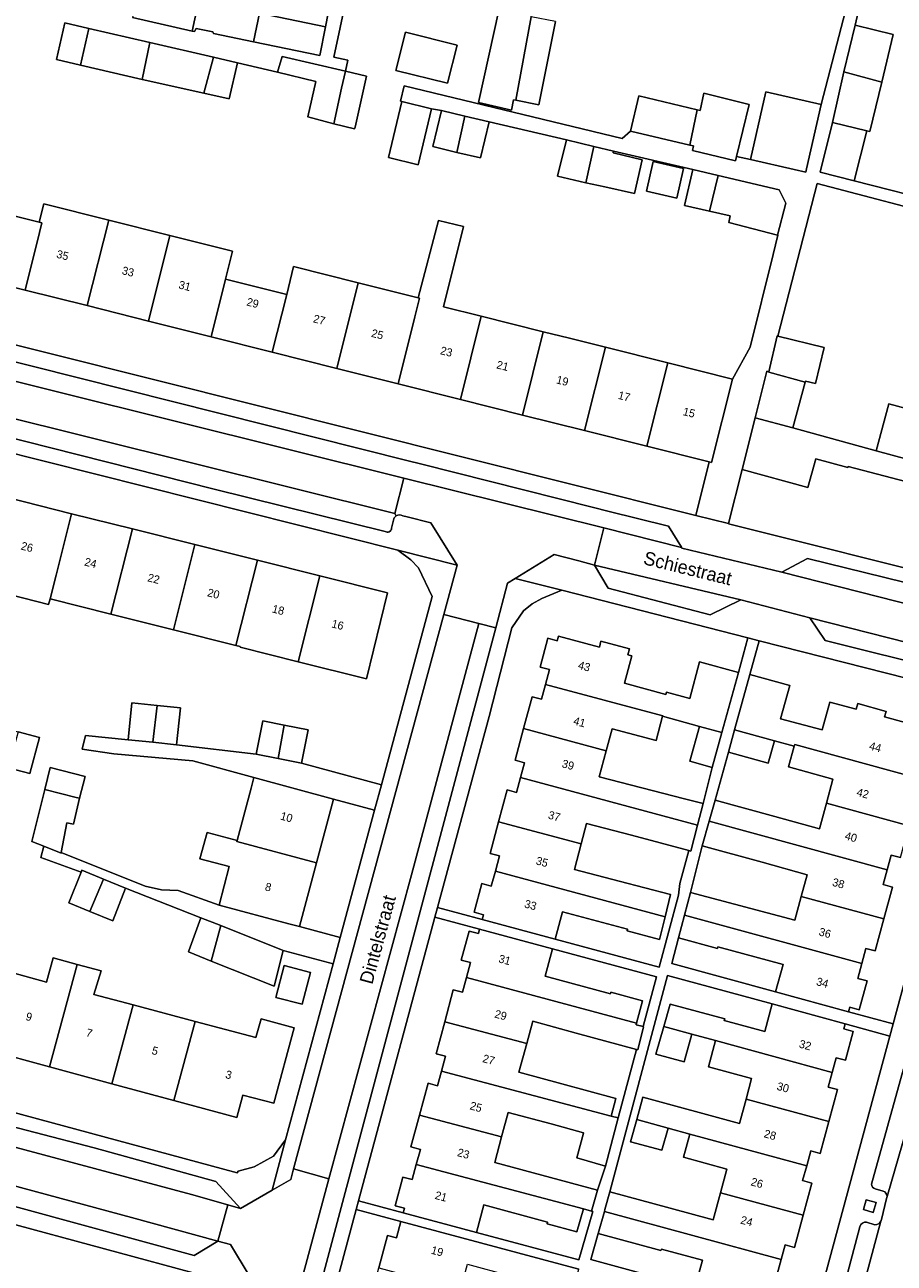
# Model space of a CAD drawing. Header units: metres. Extents: x 151448 to 154749, y 463108 to 465296.
# Tile 214 of 256: x 153318 to 153399, y 463644 to 463759. Entities that reach past the tile are written whole.
import ezdxf
from ezdxf.enums import TextEntityAlignment as Align

# ---------------------------------------------------------------- set-up
doc = ezdxf.new("R2010")
doc.units = ezdxf.units.M
for name, color, linetype, lineweight in [('B-PV-GR-GROENVOORZIENING-GV', 253, 'Continuous', 9), ('B-PV-OG-BEBOUWING-GV', 1, 'Continuous', 9), ('B-PV-OG-BEBOUWING-T18', 2, 'Continuous', 9), ('B-PV-OG-TERREIN_ERF-GV', 253, 'Continuous', 9), ('B-PV-OG-TOPOGRAFIE-T18', 2, 'Continuous', 9), ('B-PV-VH-OPENVERHARDING_BETONSTRAATSTEEN-GV', 253, 'Continuous', 9), ('B-PV-VH-OPENVERHARDING_STRAATBAKSTEEN-GV', 253, 'Continuous', 9), ('B-PV-VH-OPENVERHARDING_TEGEL-GV', 253, 'Continuous', 9)]:
    doc.layers.add(name, color=color, linetype=linetype, lineweight=lineweight)
doc.styles.add('Drong', font='txt', dxfattribs={"height": 1.8})

msp = doc.modelspace()

# ---------------------------------------------------------------- linework, layer by layer
at = {"layer": 'B-PV-GR-GROENVOORZIENING-GV', "flags": 128}
msp.add_lwpolyline([(153396.944, 463648.55), (153397.205, 463649.475), (153396.281, 463649.736), (153396.02, 463648.812)], close=True, dxfattribs=at)
at = {"layer": 'B-PV-OG-BEBOUWING-GV', "flags": 128}
for points in [[(153368.761, 463778.075), (153363.216, 463779.249), (153361.752, 463772.31), (153361.136, 463769.403), (153364.868, 463768.613), (153364.003, 463764.613), (153363.111, 463764.775), (153363.053, 463764.788), (153360.204, 463751.81), (153363.261, 463751.095), (153363.461, 463752.073), (153363.683, 463752.028), (153365.109, 463759.787), (153365.739, 463763.214), (153366.094, 463764.949), (153367.219, 463771.158)], [(153334.453, 463762.643), (153328.839, 463763.959), (153327.974, 463759.73), (153333.533, 463758.457)], [(153334.453, 463762.643), (153333.533, 463758.457), (153333.753, 463758.407), (153333.898, 463758.694), (153335.472, 463758.399), (153335.527, 463758.227), (153339.237, 463757.457), (153339.815, 463760.111), (153336.201, 463760.855), (153336.446, 463762.158), (153334.711, 463762.583)], [(153339.237, 463757.457), (153345.422, 463756.174), (153345.941, 463758.85), (153339.815, 463760.111)], [(153363.683, 463752.028), (153365.822, 463751.603), (153367.36, 463759.34), (153365.109, 463759.787)], [(153323.909, 463758.704), (153321.691, 463759.217), (153320.904, 463755.811), (153323.16, 463755.29)], [(153323.16, 463755.29), (153328.874, 463753.969), (153329.591, 463757.391), (153323.909, 463758.704)], [(153352.503, 463754.806), (153357.305, 463753.606), (153358.193, 463757.161), (153353.392, 463758.361)], [(153395.242, 463759.001), (153394.203, 463754.68), (153397.722, 463753.721), (153398.787, 463758.149)], [(153328.874, 463753.969), (153334.637, 463752.694), (153335.519, 463756.02), (153329.591, 463757.391)], [(153334.637, 463752.694), (153336.981, 463752.152), (153337.756, 463755.503), (153335.519, 463756.02)], [(153347.797, 463754.731), (153341.915, 463756.087), (153341.482, 463754.627), (153345.036, 463753.762), (153344.317, 463750.491), (153346.721, 463749.84), (153347.434, 463753.156)], [(153347.797, 463754.731), (153347.434, 463753.156), (153346.721, 463749.84), (153348.661, 463749.369), (153348.697, 463749.518), (153349.779, 463754.274)], [(153397.722, 463753.721), (153394.203, 463754.68), (153393.135, 463749.953), (153396.336, 463749.179), (153396.614, 463749.112)], [(153380.559, 463751.138), (153379.86, 463747.847), (153380.196, 463747.768), (153380.099, 463747.354), (153384.107, 463746.378), (153384.208, 463746.795), (153385.376, 463751.643), (153381.168, 463752.695), (153380.835, 463751.073)], [(153392.09, 463751.625), (153386.931, 463752.794), (153385.505, 463746.501), (153389.578, 463745.578), (153390.663, 463745.332), (153390.737, 463745.656)], [(153353.062, 463751.903), (153351.803, 463746.685), (153354.569, 463746.017), (153355.829, 463751.236)], [(153380.559, 463751.138), (153375.103, 463752.425), (153374.331, 463749.151), (153379.86, 463747.847)], [(153358.185, 463747.175), (153358.928, 463750.558), (153356.734, 463751.082), (153355.928, 463747.714)], [(153358.928, 463750.558), (153358.185, 463747.175), (153360.372, 463746.652), (153361.177, 463750.02)], [(153393.135, 463749.953), (153391.991, 463745.32), (153395.163, 463744.533), (153396.336, 463749.179)], [(153370.185, 463744.331), (153370.914, 463747.724), (153368.385, 463748.343), (153367.561, 463744.973)], [(153370.185, 463744.331), (153371.945, 463743.967), (153374.707, 463743.356), (153375.419, 463746.484), (153372.72, 463747.136), (153372.754, 463747.274), (153370.914, 463747.724)], [(153375.829, 463743.557), (153378.657, 463742.916), (153379.284, 463745.684), (153376.456, 463746.325)], [(153381.68, 463741.713), (153382.496, 463745.035), (153380.151, 463745.589), (153379.382, 463742.241)], [(153381.68, 463741.713), (153383.63, 463741.265), (153383.486, 463740.635), (153388.027, 463739.473), (153388.802, 463742.435), (153388.171, 463743.693), (153382.496, 463745.035)], [(153317.992, 463734.368), (153323.779, 463732.914), (153325.768, 463740.881), (153319.721, 463742.4), (153319.295, 463740.669), (153319.55, 463740.605), (153319.333, 463739.735)], [(153319.295, 463740.669), (153317.063, 463741.23), (153316.845, 463740.36), (153313.052, 463741.313), (153311.628, 463735.968), (153311.729, 463735.941), (153317.992, 463734.368), (153319.333, 463739.735), (153319.55, 463740.605)], [(153323.779, 463732.914), (153329.47, 463731.484), (153331.458, 463739.452), (153325.768, 463740.881)], [(153352.713, 463725.645), (153358.52, 463724.187), (153360.452, 463731.927), (153356.928, 463732.806), (153358.792, 463740.272), (153356.467, 463740.84), (153354.569, 463733.646), (153354.701, 463733.612), (153354.269, 463731.88)], [(153329.47, 463731.484), (153335.309, 463730.018), (153336.649, 463735.385), (153337.298, 463737.984), (153331.458, 463739.452)], [(153340.999, 463728.588), (153346.997, 463727.081), (153348.998, 463735.045), (153342.987, 463736.555), (153342.338, 463733.956)], [(153335.309, 463730.018), (153340.999, 463728.588), (153342.338, 463733.956), (153336.649, 463735.385)], [(153346.997, 463727.081), (153352.713, 463725.645), (153354.269, 463731.88), (153354.701, 463733.612), (153354.569, 463733.646), (153348.998, 463735.045)], [(153358.52, 463724.187), (153364.287, 463722.738), (153366.221, 463730.487), (153360.452, 463731.927)], [(153364.287, 463722.738), (153370.074, 463721.284), (153372.009, 463729.039), (153368.663, 463729.877), (153366.221, 463730.487)], [(153387.221, 463726.767), (153387.208, 463726.718), (153390.608, 463725.797), (153390.627, 463725.875), (153391.573, 463725.658), (153392.384, 463729.01), (153388.063, 463730.077), (153388.006, 463730.091)], [(153370.074, 463721.284), (153375.86, 463719.831), (153377.803, 463727.587), (153372.009, 463729.039)], [(153375.86, 463719.831), (153381.654, 463718.375), (153381.882, 463718.318), (153383.826, 463726.078), (153377.803, 463727.587)], [(153390.608, 463725.797), (153387.208, 463726.718), (153387.221, 463726.767), (153387.032, 463726.821), (153385.94, 463722.493), (153389.448, 463721.538)], [(153407.989, 463716.486), (153408.363, 463717.859), (153409.227, 463717.623), (153410.033, 463720.584), (153402.295, 463722.692), (153402.306, 463722.734), (153398.399, 463723.785), (153397.215, 463719.422)], [(153384.723, 463717.671), (153390.85, 463716.002), (153391.579, 463718.675), (153394.573, 463717.86), (153394.599, 463717.956), (153400.664, 463716.369), (153399.971, 463713.827), (153400.29, 463713.74), (153400.141, 463713.195), (153402.819, 463712.466), (153402.967, 463713.011), (153406.761, 463711.977), (153406.883, 463712.426), (153407.744, 463712.191), (153408.479, 463714.879), (153407.615, 463715.114), (153407.989, 463716.486), (153397.215, 463719.422), (153389.448, 463721.538), (153385.94, 463722.493)], [(153322.314, 463713.554), (153316.337, 463715.051), (153314.963, 463709.633), (153314.31, 463707.06), (153314.201, 463706.627), (153320.176, 463705.113), (153320.31, 463705.644), (153320.869, 463707.85)], [(153327.977, 463712.137), (153322.314, 463713.554), (153320.869, 463707.85), (153320.31, 463705.644), (153325.971, 463704.222)], [(153333.798, 463710.679), (153327.977, 463712.137), (153325.971, 463704.222), (153331.79, 463702.759)], [(153337.608, 463701.297), (153339.618, 463709.222), (153333.798, 463710.679), (153331.79, 463702.759)], [(153339.618, 463709.222), (153337.608, 463701.297), (153338.014, 463701.195), (153338, 463701.14), (153343.414, 463699.783), (153345.438, 463707.765)], [(153343.414, 463699.783), (153349.754, 463698.195), (153351.725, 463706.191), (153345.438, 463707.765)], [(153382.841, 463693.194), (153384.386, 463698.79), (153380.765, 463699.789), (153379.864, 463696.361), (153377.678, 463696.953), (153377.618, 463696.732), (153373.777, 463697.789), (153374.466, 463700.332), (153374.1, 463700.431), (153374.248, 463700.98), (153371.594, 463701.699), (153371.445, 463701.15), (153367.647, 463702.178), (153367.527, 463701.731), (153366.653, 463701.967), (153365.934, 463699.294), (153366.807, 463699.059), (153366.436, 463697.677), (153377.338, 463694.742), (153377.331, 463694.715), (153380.749, 463693.771)], [(153387.736, 463692.44), (153389.589, 463691.928), (153389.631, 463692.08), (153400.607, 463689.087), (153400.984, 463690.469), (153401.853, 463690.232), (153402.589, 463692.927), (153401.72, 463693.164), (153401.843, 463693.612), (153397.992, 463694.647), (153398.131, 463695.165), (153395.49, 463695.897), (153395.345, 463695.359), (153392.883, 463696.02), (153392.193, 463693.453), (153388.303, 463694.489), (153389.158, 463697.587), (153385.456, 463698.608), (153384.035, 463693.461)], [(153377.331, 463694.715), (153377.338, 463694.742), (153366.436, 463697.677), (153366.064, 463696.296), (153365.19, 463696.531), (153364.395, 463693.578), (153372.074, 463691.511), (153372.621, 463693.555), (153376.733, 463692.464)], [(153329.872, 463692.292), (153330.275, 463695.717), (153327.917, 463695.956), (153327.569, 463692.526)], [(153330.275, 463695.717), (153329.872, 463692.292), (153332.093, 463692.067), (153332.442, 463695.497)], [(153341.533, 463690.785), (153342.094, 463693.887), (153340.114, 463694.277), (153339.505, 463691.184)], [(153341.533, 463690.785), (153343.72, 463690.354), (153344.329, 463693.447), (153342.094, 463693.887)], [(153380.749, 463693.771), (153379.856, 463690.532), (153381.947, 463689.955), (153382.841, 463693.194)], [(153317.34, 463693.264), (153316.421, 463689.912), (153318.426, 463689.375), (153319.325, 463692.732)], [(153381.09, 463686.591), (153379.376, 463687.034), (153371.425, 463689.09), (153372.074, 463691.511), (153364.395, 463693.578), (153363.6, 463690.626), (153364.474, 463690.39), (153364.101, 463689.005), (153380.57, 463684.57)], [(153384.035, 463693.461), (153383.463, 463691.388), (153387.15, 463690.342), (153387.736, 463692.44)], [(153389.589, 463691.928), (153389.053, 463690.004), (153393.191, 463688.853), (153392.586, 463686.617), (153400.294, 463684.515), (153401.099, 463687.468), (153400.231, 463687.705), (153400.607, 463689.087), (153389.631, 463692.08)], [(153319.822, 463687.909), (153322.749, 463687.17), (153323.063, 463687.092), (153323.575, 463689.12), (153320.334, 463689.938)], [(153339.022, 463688.036), (153337.714, 463683.155), (153337.689, 463683.065), (153345.106, 463681.08), (153346.694, 463687.015), (153339.281, 463689.002)], [(153364.101, 463689.005), (153363.727, 463687.619), (153362.854, 463687.854), (153362.059, 463684.903), (153369.748, 463682.833), (153370.261, 463684.747), (153374.438, 463683.638), (153379.761, 463682.225), (153379.953, 463682.174), (153380.57, 463684.57)], [(153322.749, 463687.17), (153319.822, 463687.909), (153318.599, 463683.062), (153319.731, 463682.616), (153321.35, 463681.978), (153321.36, 463682.034), (153321.866, 463684.811), (153322.499, 463684.681), (153323.063, 463687.092)], [(153398.247, 463680.429), (153398.62, 463681.799), (153399.488, 463681.563), (153400.294, 463684.515), (153392.586, 463686.617), (153391.939, 463684.23), (153387.779, 463685.389), (153382.216, 463686.92), (153381.659, 463684.953)], [(153361.761, 463680.316), (153377.554, 463676.065), (153378.067, 463678.145), (153373.283, 463679.363), (153369.114, 463680.469), (153369.748, 463682.833), (153362.059, 463684.903), (153361.265, 463681.952), (153362.138, 463681.717)], [(153381.659, 463684.953), (153381.008, 463682.652), (153386.596, 463681.145), (153390.787, 463679.977), (153390.238, 463677.951), (153397.931, 463675.853), (153398.741, 463678.823), (153397.873, 463679.059), (153398.247, 463680.429)], [(153337.714, 463683.155), (153334.923, 463683.903), (153334.268, 463681.459), (153336.993, 463680.729), (153336.037, 463677.146), (153342.552, 463675.403), (153343.518, 463675.145), (153345.106, 463681.08), (153337.689, 463683.065)], [(153324, 463676.562), (153325.273, 463679.57), (153323.271, 463680.388), (153323.205, 463680.223), (153322.047, 463677.347)], [(153377.554, 463676.065), (153361.761, 463680.316), (153361.384, 463678.916), (153360.51, 463679.151), (153359.794, 463676.489), (153360.668, 463676.254), (153360.544, 463675.793), (153367.34, 463673.964), (153368.027, 463676.518), (153374.059, 463674.894), (153374.022, 463674.753), (153377.03, 463673.944)], [(153324, 463676.562), (153326.163, 463675.694), (153327.33, 463678.731), (153325.273, 463679.57)], [(153390.238, 463677.951), (153389.644, 463675.754), (153379.914, 463678.309), (153379.361, 463676.206), (153395.873, 463671.725), (153396.253, 463673.12), (153397.122, 463672.884), (153397.931, 463675.853)], [(153336.205, 463675.238), (153334.357, 463675.975), (153333.243, 463672.882), (153333.204, 463672.784), (153335.317, 463671.938)], [(153379.361, 463676.206), (153378.809, 463674.102), (153382.426, 463673.116), (153382.468, 463673.27), (153388.538, 463671.615), (153387.844, 463669.068), (153394.643, 463667.214), (153394.761, 463667.649), (153395.629, 463667.412), (153396.361, 463670.094), (153395.492, 463670.331), (153395.873, 463671.725)], [(153335.317, 463671.938), (153341.169, 463669.593), (153342.003, 463672.928), (153336.205, 463675.238)], [(153374.903, 463666.16), (153375.462, 463668.238), (153372.504, 463669.033), (153372.467, 463668.897), (153366.403, 463670.528), (153367.089, 463673.079), (153360.288, 463674.907), (153360.179, 463674.5), (153359.322, 463674.73), (153358.592, 463672.026), (153359.451, 463671.795), (153359.08, 463670.415)], [(153314.54, 463663.648), (153320.257, 463662.102), (153322.826, 463671.634), (153320.607, 463672.226), (153319.985, 463669.983), (153316.499, 463670.927)], [(153322.826, 463671.634), (153320.257, 463662.102), (153326.063, 463660.533), (153328.034, 463667.855), (153324.39, 463668.82), (153325.066, 463671.036)], [(153341.335, 463668.545), (153343.792, 463667.919), (153344.549, 463670.886), (153342.091, 463671.512)], [(153357.05, 463666.289), (153364.682, 463664.265), (153365.24, 463666.339), (153369.276, 463665.244), (153374.896, 463663.719), (153375.019, 463663.686), (153375.561, 463665.834), (153375.519, 463665.845), (153374.866, 463666.021), (153374.903, 463666.16), (153359.08, 463670.415), (153358.709, 463669.035), (153357.84, 463669.268)], [(153328.034, 463667.855), (153326.063, 463660.533), (153331.826, 463658.974), (153333.806, 463666.327)], [(153382.257, 463664.535), (153393.103, 463661.585), (153393.474, 463662.951), (153394.343, 463662.715), (153395.072, 463665.397), (153394.204, 463665.633), (153394.329, 463666.092), (153387.529, 463667.945), (153386.834, 463665.394), (153383.071, 463666.42), (153383.108, 463666.555), (153378.031, 463667.939), (153377.429, 463665.848), (153380.041, 463665.137)], [(153331.826, 463658.974), (153337.687, 463657.39), (153338.251, 463659.475), (153341.147, 463658.716), (153343.029, 463665.728), (153339.949, 463666.573), (153339.468, 463664.827), (153333.806, 463666.327)], [(153357.05, 463666.289), (153356.26, 463663.31), (153357.108, 463663.081), (153356.739, 463661.709), (153372.557, 463657.513), (153372.98, 463659.143), (153367.963, 463660.505), (153363.962, 463661.591), (153364.682, 463664.265)], [(153377.429, 463665.848), (153376.69, 463663.284), (153379.342, 463662.566), (153380.041, 463665.137)], [(153393.103, 463661.585), (153382.257, 463664.535), (153381.598, 463662.112), (153385.617, 463661.019), (153385.096, 463659.102), (153392.797, 463657.008), (153393.606, 463659.982), (153392.732, 463660.22)], [(153373.204, 463657.342), (153372.557, 463657.513), (153356.739, 463661.709), (153356.37, 463660.336), (153355.5, 463660.57), (153354.702, 463657.611), (153362.344, 463655.584), (153362.958, 463657.866), (153366.953, 463656.782), (153369.974, 463655.963), (153369.961, 463655.915), (153369.339, 463653.618), (153372.015, 463652.861)], [(153384.478, 463656.829), (153375.477, 463659.266), (153374.917, 463657.197), (153377.833, 463656.404), (153379.875, 463655.849), (153390.74, 463652.894), (153391.114, 463654.271), (153391.988, 463654.033), (153392.797, 463657.008), (153385.096, 463659.102)], [(153354.702, 463657.611), (153353.904, 463654.652), (153354.778, 463654.417), (153354.4, 463653.01), (153369.975, 463648.879), (153370.701, 463648.687), (153371.266, 463650.63), (153361.706, 463653.212), (153362.344, 463655.584)], [(153374.917, 463657.197), (153374.356, 463655.129), (153377.273, 463654.335), (153377.833, 463656.404)], [(153382.726, 463650.386), (153390.421, 463648.293), (153391.234, 463651.281), (153390.365, 463651.517), (153390.74, 463652.894), (153379.875, 463655.849), (153379.288, 463653.683), (153383.324, 463652.585)], [(153369.975, 463648.879), (153354.4, 463653.01), (153354.021, 463651.603), (153353.152, 463651.837), (153352.437, 463649.178), (153353.306, 463648.945), (153353.194, 463648.527), (153359.992, 463646.698), (153360.678, 463649.248), (153366.617, 463647.65), (153366.578, 463647.505), (153369.357, 463646.758)], [(153371.967, 463648.837), (153371.912, 463648.641), (153388.372, 463644.182), (153388.74, 463645.541), (153389.608, 463645.305), (153390.421, 463648.293), (153382.726, 463650.386), (153382.043, 463647.875), (153378.034, 463648.96), (153372.427, 463650.478)], [(153368.474, 463639.429), (153369.52, 463643.261), (153352.967, 463647.702), (153352.56, 463646.184), (153351.71, 463646.412), (153350.901, 463643.398), (153358.526, 463641.355), (153359.17, 463643.727), (153363.039, 463642.679), (153365.534, 463642.003), (153366.296, 463641.795), (153365.846, 463640.146)], [(153371.912, 463648.641), (153371.336, 463646.588), (153377.178, 463645), (153377.218, 463645.145), (153381.039, 463644.107), (153380.344, 463641.549), (153387.157, 463639.698), (153387.283, 463640.163), (153388.152, 463639.928), (153388.872, 463642.588), (153388.004, 463642.823), (153388.372, 463644.182)]]:
    msp.add_lwpolyline(points, close=True, dxfattribs=at)
at = {"layer": 'B-PV-OG-TERREIN_ERF-GV', "flags": 128}
for points in [[(153403.456, 463742.412), (153395.163, 463744.533), (153391.991, 463745.32), (153393.135, 463749.953), (153394.203, 463754.68), (153395.242, 463759.001), (153399.19, 463776.014)], [(153423.252, 463770.86), (153422.707, 463771.085), (153417.135, 463772.294), (153399.214, 463776.009), (153399.19, 463776.014), (153395.242, 463759.001), (153398.787, 463758.149), (153397.722, 463753.721), (153396.614, 463749.112), (153396.336, 463749.179)], [(153348.72, 463773.038), (153345.941, 463758.85), (153345.422, 463756.174), (153339.237, 463757.457), (153335.527, 463758.227), (153335.472, 463758.399), (153333.898, 463758.694), (153333.753, 463758.407), (153333.533, 463758.457), (153327.974, 463759.73)], [(153339.815, 463760.111), (153345.941, 463758.85), (153348.72, 463773.038)], [(153349.853, 463770.742), (153346.736, 463756.019), (153348.031, 463755.745), (153347.797, 463754.731), (153349.779, 463754.274), (153348.697, 463749.518), (153348.661, 463749.369), (153346.721, 463749.84), (153344.317, 463750.491), (153345.036, 463753.762), (153341.482, 463754.627), (153337.756, 463755.503), (153336.981, 463752.152), (153334.637, 463752.694), (153328.874, 463753.969), (153323.16, 463755.29), (153320.904, 463755.811), (153321.691, 463759.217)], [(153321.691, 463759.217), (153323.909, 463758.704), (153329.591, 463757.391), (153335.519, 463756.02), (153337.756, 463755.503), (153341.482, 463754.627), (153341.915, 463756.087), (153347.797, 463754.731), (153348.031, 463755.745), (153346.736, 463756.019), (153349.853, 463770.742)], [(153317.063, 463741.23), (153319.295, 463740.669), (153319.721, 463742.4), (153325.768, 463740.881), (153331.458, 463739.452), (153337.298, 463737.984), (153336.649, 463735.385), (153342.338, 463733.956), (153342.987, 463736.555), (153348.998, 463735.045), (153354.569, 463733.646), (153356.467, 463740.84), (153358.792, 463740.272), (153356.928, 463732.806), (153360.452, 463731.927), (153366.221, 463730.487), (153368.663, 463729.877), (153372.009, 463729.039), (153377.803, 463727.587), (153383.826, 463726.078), (153385.496, 463729.049), (153387.628, 463737.682), (153388.068, 463739.465), (153388.027, 463739.473), (153383.486, 463740.635), (153383.63, 463741.265), (153381.68, 463741.713), (153379.382, 463742.241), (153380.151, 463745.589), (153372.754, 463747.274), (153372.72, 463747.136), (153375.419, 463746.484), (153374.707, 463743.356), (153371.945, 463743.967), (153370.185, 463744.331), (153367.561, 463744.973), (153368.385, 463748.343), (153361.177, 463750.02), (153360.372, 463746.652), (153358.185, 463747.175), (153355.928, 463747.714), (153356.734, 463751.082), (153355.829, 463751.236), (153354.569, 463746.017), (153351.803, 463746.685), (153353.062, 463751.903), (153352.923, 463751.937), (153353.268, 463753.368), (153373.555, 463748.477), (153374.331, 463749.151), (153375.103, 463752.425), (153380.559, 463751.138), (153380.835, 463751.073), (153381.168, 463752.695), (153385.376, 463751.643), (153384.208, 463746.795), (153385.505, 463746.501), (153386.931, 463752.794), (153392.09, 463751.625), (153395.587, 463765.148)], [(153395.587, 463765.148), (153392.09, 463751.625), (153390.737, 463745.656), (153390.663, 463745.332), (153389.578, 463745.578), (153385.505, 463746.501), (153384.208, 463746.795), (153384.107, 463746.378), (153380.099, 463747.354), (153380.196, 463747.768), (153379.86, 463747.847), (153374.331, 463749.151), (153373.555, 463748.477), (153353.268, 463753.368), (153352.923, 463751.937), (153353.062, 463751.903), (153355.829, 463751.236), (153356.734, 463751.082), (153358.928, 463750.558), (153361.177, 463750.02), (153368.385, 463748.343), (153370.914, 463747.724), (153372.754, 463747.274), (153380.151, 463745.589), (153382.496, 463745.035), (153388.171, 463743.693), (153388.802, 463742.435), (153388.027, 463739.473), (153388.068, 463739.465), (153387.628, 463737.682), (153385.496, 463729.049), (153383.826, 463726.078), (153381.882, 463718.318), (153381.654, 463718.375), (153380.412, 463713.395), (153383.458, 463712.633), (153384.723, 463717.671), (153385.94, 463722.493), (153387.032, 463726.821), (153387.221, 463726.767), (153388.006, 463730.091), (153388.063, 463730.077), (153391.723, 463744.278), (153404.715, 463740.878)], [(153367.36, 463759.34), (153365.822, 463751.603), (153363.683, 463752.028), (153363.461, 463752.073), (153363.261, 463751.095), (153360.204, 463751.81), (153363.053, 463764.788)], [(153396.336, 463749.179), (153395.163, 463744.533), (153403.456, 463742.412), (153404.679, 463746.933), (153405.181, 463748.79), (153409.13, 463747.74), (153409.795, 463750.192), (153410.459, 463752.638), (153404.244, 463754.324), (153404.757, 463756.221), (153404.42, 463756.312), (153404.907, 463758.111), (153411.461, 463756.333), (153412.151, 463758.877), (153412.73, 463761.012)], [(153404.715, 463740.878), (153391.723, 463744.278), (153388.063, 463730.077), (153392.384, 463729.01), (153391.573, 463725.658), (153390.627, 463725.875), (153390.608, 463725.797), (153389.448, 463721.538), (153397.215, 463719.422), (153398.399, 463723.785), (153402.306, 463722.734)], [(153278.147, 463668.327), (153337.74, 463652.241), (153337.81, 463652.392), (153339.313, 463652.811), (153341.101, 463653.786), (153342.236, 463655.297), (153342.241, 463655.304), (153346.659, 463671.671), (153342.003, 463672.928), (153341.169, 463669.593), (153335.317, 463671.938), (153333.204, 463672.784), (153333.243, 463672.882), (153334.357, 463675.975), (153327.33, 463678.731), (153326.163, 463675.694), (153324, 463676.562), (153322.047, 463677.347), (153323.205, 463680.223), (153319.456, 463681.584), (153319.731, 463682.616), (153318.599, 463683.062), (153319.822, 463687.909), (153320.334, 463689.938), (153323.575, 463689.12), (153323.063, 463687.092), (153322.499, 463684.681), (153321.866, 463684.811), (153321.36, 463682.034), (153329.151, 463678.904), (153330.693, 463678.561), (153332.231, 463678.507), (153336.037, 463677.146), (153336.993, 463680.729), (153334.268, 463681.459), (153334.923, 463683.903), (153337.714, 463683.155), (153339.022, 463688.036), (153339.281, 463689.002), (153333.601, 463690.557), (153326.256, 463691.229), (153323.307, 463691.665), (153323.598, 463692.929), (153327.569, 463692.526), (153327.917, 463695.956), (153330.275, 463695.717), (153332.442, 463695.497), (153332.093, 463692.067), (153339.505, 463691.184), (153340.114, 463694.277), (153342.094, 463693.887), (153344.329, 463693.447), (153343.72, 463690.354), (153351.154, 463688.325), (153355.886, 463705.855), (153354.595, 463708.537), (153353.892, 463709.271), (153352.673, 463710.178), (153305.799, 463721.952)], [(153400.664, 463716.369), (153394.599, 463717.956), (153394.573, 463717.86), (153391.579, 463718.675), (153390.85, 463716.002), (153384.723, 463717.671), (153383.458, 463712.633), (153383.466, 463712.631), (153405.262, 463707.173)], [(153316.337, 463715.051), (153322.314, 463713.554), (153327.977, 463712.137), (153333.798, 463710.679), (153339.618, 463709.222), (153345.438, 463707.765), (153351.725, 463706.191), (153349.754, 463698.195), (153343.414, 463699.783), (153338, 463701.14), (153338.014, 463701.195), (153337.608, 463701.297), (153331.79, 463702.759), (153325.971, 463704.222), (153320.31, 463705.644), (153320.176, 463705.113), (153314.201, 463706.627)], [(153404.04, 463697.221), (153386.322, 463701.745), (153385.456, 463698.608), (153389.158, 463697.587), (153388.303, 463694.489), (153392.193, 463693.453), (153392.883, 463696.02), (153395.345, 463695.359), (153395.49, 463695.897), (153398.131, 463695.165), (153397.992, 463694.647), (153401.843, 463693.612)], [(153399.488, 463681.563), (153398.62, 463681.799), (153398.247, 463680.429), (153397.873, 463679.059), (153398.741, 463678.823), (153397.931, 463675.853), (153397.122, 463672.884), (153396.253, 463673.12), (153395.873, 463671.725), (153395.492, 463670.331), (153396.361, 463670.094), (153395.629, 463667.412), (153394.761, 463667.649), (153394.643, 463667.214), (153398.781, 463666.086), (153406.225, 463693.591)], [(153316.499, 463670.927), (153319.985, 463669.983), (153320.607, 463672.226), (153322.826, 463671.634), (153325.066, 463671.036), (153324.39, 463668.82), (153328.034, 463667.855), (153333.806, 463666.327), (153339.468, 463664.827), (153339.949, 463666.573), (153343.029, 463665.728), (153341.147, 463658.716), (153338.251, 463659.475), (153337.687, 463657.39), (153331.826, 463658.974), (153326.063, 463660.533), (153320.257, 463662.102), (153314.54, 463663.648)], [(153391.332, 463638.564), (153398.477, 463664.962), (153394.329, 463666.092), (153394.204, 463665.633), (153395.072, 463665.397), (153394.343, 463662.715), (153393.474, 463662.951), (153393.103, 463661.585), (153392.732, 463660.22), (153393.606, 463659.982), (153392.797, 463657.008), (153391.988, 463654.033), (153391.114, 463654.271), (153390.74, 463652.894), (153390.365, 463651.517), (153391.234, 463651.281), (153390.421, 463648.293), (153389.608, 463645.305), (153388.74, 463645.541), (153388.372, 463644.182), (153388.004, 463642.823)], [(153314.953, 463604.589), (153318.142, 463603.724), (153321.446, 463615.888), (153327.237, 463614.359), (153327.505, 463615.629), (153320.129, 463617.619), (153321.774, 463623.719), (153329.15, 463621.729), (153332.969, 463620.698), (153332.994, 463620.691), (153337.415, 463637.284), (153337.17, 463639.576), (153336.254, 463641.393), (153334.772, 463642.621), (153278.345, 463657.877)]]:
    msp.add_lwpolyline(points, dxfattribs=at)
for points in [[(153352.503, 463754.806), (153353.392, 463758.361), (153358.193, 463757.161), (153357.305, 463753.606)], [(153375.829, 463743.557), (153376.456, 463746.325), (153379.284, 463745.684), (153378.657, 463742.916)], [(153370.074, 463721.284), (153364.287, 463722.738), (153358.52, 463724.187), (153352.713, 463725.645), (153346.997, 463727.081), (153340.999, 463728.588), (153335.309, 463730.018), (153329.47, 463731.484), (153323.779, 463732.914), (153317.992, 463734.368), (153311.729, 463735.941), (153311.628, 463735.968), (153310.482, 463730.915), (153368.532, 463716.358), (153380.412, 463713.395), (153381.654, 463718.375), (153375.86, 463719.831)], [(153362.059, 463684.903), (153362.854, 463687.854), (153363.727, 463687.619), (153364.101, 463689.005), (153364.474, 463690.39), (153363.6, 463690.626), (153364.395, 463693.578), (153365.19, 463696.531), (153366.064, 463696.296), (153366.436, 463697.677), (153366.807, 463699.059), (153365.934, 463699.294), (153366.653, 463701.967), (153367.527, 463701.731), (153367.647, 463702.178), (153371.445, 463701.15), (153371.594, 463701.699), (153374.248, 463700.98), (153374.1, 463700.431), (153374.466, 463700.332), (153373.777, 463697.789), (153377.618, 463696.732), (153377.678, 463696.953), (153379.864, 463696.361), (153380.765, 463699.789), (153384.386, 463698.79), (153385.276, 463702.012), (153367.951, 463706.436), (153366.086, 463705.664), (153365.185, 463705.177), (153364.389, 463704.53), (153363.304, 463702.929), (153361.173, 463694.7), (153356.381, 463676.913), (153360.544, 463675.793), (153360.668, 463676.254), (153359.794, 463676.489), (153360.51, 463679.151), (153361.384, 463678.916), (153361.761, 463680.316), (153362.138, 463681.717), (153361.265, 463681.952)], [(153316.421, 463689.912), (153314.3, 463690.48), (153315.199, 463693.837), (153317.34, 463693.264), (153319.325, 463692.732), (153318.426, 463689.375)], [(153379.376, 463687.034), (153381.09, 463686.591), (153381.947, 463689.955), (153379.856, 463690.532), (153380.749, 463693.771), (153377.331, 463694.715), (153376.733, 463692.464), (153372.621, 463693.555), (153372.074, 463691.511), (153371.425, 463689.09)], [(153389.589, 463691.928), (153387.736, 463692.44), (153387.15, 463690.342), (153383.463, 463691.388), (153382.216, 463686.92), (153387.779, 463685.389), (153391.939, 463684.23), (153392.586, 463686.617), (153393.191, 463688.853), (153389.053, 463690.004)], [(153345.106, 463681.08), (153343.518, 463675.145), (153347.32, 463674.119), (153350.524, 463685.989), (153346.694, 463687.015)], [(153369.748, 463682.833), (153369.114, 463680.469), (153373.283, 463679.363), (153378.067, 463678.145), (153377.554, 463676.065), (153377.03, 463673.944), (153374.022, 463674.753), (153374.059, 463674.894), (153368.027, 463676.518), (153367.34, 463673.964), (153377.003, 463671.363), (153378.812, 463678.085), (153378.936, 463679.159), (153379.761, 463682.225), (153374.438, 463683.638), (153370.261, 463684.747)], [(153381.008, 463682.652), (153379.914, 463678.309), (153389.644, 463675.754), (153390.238, 463677.951), (153390.787, 463679.977), (153386.596, 463681.145)], [(153354.4, 463653.01), (153354.778, 463654.417), (153353.904, 463654.652), (153354.702, 463657.611), (153355.5, 463660.57), (153356.37, 463660.336), (153356.739, 463661.709), (153357.108, 463663.081), (153356.26, 463663.31), (153357.05, 463666.289), (153357.84, 463669.268), (153358.709, 463669.035), (153359.08, 463670.415), (153359.451, 463671.795), (153358.592, 463672.026), (153359.322, 463674.73), (153360.179, 463674.5), (153360.288, 463674.907), (153356.141, 463676.022), (153349.035, 463649.646), (153353.194, 463648.527), (153353.306, 463648.945), (153352.437, 463649.178), (153353.152, 463651.837), (153354.021, 463651.603)], [(153387.844, 463669.068), (153388.538, 463671.615), (153382.468, 463673.27), (153382.426, 463673.116), (153378.809, 463674.102), (153378.18, 463671.703)], [(153374.903, 463666.16), (153374.866, 463666.021), (153375.519, 463665.845), (153376.765, 463670.477), (153367.089, 463673.079), (153366.403, 463670.528), (153372.467, 463668.897), (153372.504, 463669.033), (153375.462, 463668.238)], [(153341.335, 463668.545), (153342.091, 463671.512), (153344.549, 463670.886), (153343.792, 463667.919)], [(153377.833, 463656.404), (153377.273, 463654.335), (153374.356, 463655.129), (153374.917, 463657.197), (153375.477, 463659.266), (153384.478, 463656.829), (153385.096, 463659.102), (153385.617, 463661.019), (153381.598, 463662.112), (153382.257, 463664.535), (153380.041, 463665.137), (153379.342, 463662.566), (153376.69, 463663.284), (153377.429, 463665.848), (153378.031, 463667.939), (153383.108, 463666.555), (153383.071, 463666.42), (153386.834, 463665.394), (153387.529, 463667.945), (153377.781, 463670.601), (153372.427, 463650.478), (153378.034, 463648.96), (153382.043, 463647.875), (153382.726, 463650.386), (153383.324, 463652.585), (153379.288, 463653.683), (153379.875, 463655.849)], [(153372.557, 463657.513), (153373.204, 463657.342), (153374.896, 463663.719), (153369.276, 463665.244), (153365.24, 463666.339), (153364.682, 463664.265), (153363.962, 463661.591), (153367.963, 463660.505), (153372.98, 463659.143)], [(153362.344, 463655.584), (153361.706, 463653.212), (153371.266, 463650.63), (153372.015, 463652.861), (153369.339, 463653.618), (153369.961, 463655.915), (153369.974, 463655.963), (153366.953, 463656.782), (153362.958, 463657.866)], [(153346.38, 463639.793), (153350.545, 463638.676), (153350.943, 463640.156), (153350.093, 463640.384), (153350.901, 463643.398), (153351.71, 463646.412), (153352.56, 463646.184), (153352.967, 463647.702), (153348.811, 463648.817)], [(153370.701, 463648.687), (153369.975, 463648.879), (153369.357, 463646.758), (153366.578, 463647.505), (153366.617, 463647.65), (153360.678, 463649.248), (153359.992, 463646.698), (153369.521, 463644.134), (153370.842, 463648.65)], [(153371.336, 463646.588), (153370.66, 463644.18), (153380.344, 463641.549), (153381.039, 463644.107), (153377.218, 463645.145), (153377.178, 463645)]]:
    msp.add_lwpolyline(points, close=True, dxfattribs=at)
at = {"layer": 'B-PV-VH-OPENVERHARDING_BETONSTRAATSTEEN-GV', "flags": 128}
for points in [[(153278.544, 463736.994), (153278.283, 463736.087), (153278.153, 463735.564), (153353.251, 463716.866), (153371.855, 463712.231), (153379.086, 463710.419), (153379.075, 463710.436), (153377.871, 463712.39), (153372.245, 463713.805), (153370.891, 463714.146), (153354.793, 463718.197), (153353.655, 463718.483), (153279.048, 463737.235)], [(153352.539, 463713.352), (153352.415, 463713.569), (153277.29, 463732.265), (153277.243, 463732.009)], [(153277.571, 463730.501), (153335.602, 463715.833), (153351.511, 463711.899)], [(153353.14, 463713.364), (153353.563, 463713.261), (153355.762, 463712.723), (153358.204, 463708.766), (153356.959, 463704.172), (153360.212, 463703.34), (153361.791, 463702.936), (153362.903, 463707.102), (153363.618, 463707.543), (153367.233, 463709.776), (153369.546, 463709.169), (153371.002, 463708.786), (153371.855, 463712.231), (153353.251, 463716.866), (153352.415, 463713.569), (153352.539, 463713.352)], [(153352.105, 463712.198), (153352.308, 463713.092)], [(153402.212, 463664.505), (153401.699, 463662.035), (153398.218, 463650.025), (153398.218, 463650.014), (153398.216, 463649.979), (153397.662, 463647.774), (153397.649, 463647.746), (153394.447, 463635.829)], [(153399.741, 463661.928), (153396.782, 463651.192)], [(153398.218, 463650.025), (153401.699, 463662.035)], [(153397.111, 463650.747), (153397.856, 463650.542)], [(153394.437, 463635.848), (153394.447, 463635.829), (153397.649, 463647.746)], [(153397.098, 463647.414), (153396.323, 463647.648)], [(153395.702, 463647.229), (153392.987, 463637.009)]]:
    msp.add_lwpolyline(points, dxfattribs=at)
at = {"layer": 'B-PV-VH-OPENVERHARDING_BETONSTRAATSTEEN-GV'}
for points in [[(153352.308, 463713.092, -0.148759), (153352.539, 463713.352)], [(153352.539, 463713.352, -0.269543), (153353.14, 463713.364)], [(153351.511, 463711.899, 0.550099), (153352.105, 463712.198)], [(153396.782, 463651.192, 0.3126106), (153397.111, 463650.747)], [(153397.856, 463650.542, -0.3173676), (153398.218, 463650.025)], [(153396.323, 463647.648, 0.4039223), (153395.702, 463647.229)], [(153397.649, 463647.746, -0.2865898), (153397.098, 463647.414)]]:
    msp.add_lwpolyline(points, format="xyb", dxfattribs=at)
at = {"layer": 'B-PV-VH-OPENVERHARDING_BETONSTRAATSTEEN-GV', "flags": 128}
for points in [[(153384.601, 463705.551), (153371.002, 463708.786), (153372.248, 463706.618), (153381.752, 463704.138)], [(153406.808, 463703.564), (153406.494, 463703.645), (153405.22, 463705.849), (153390.83, 463709.391), (153388.443, 463708.121), (153406.362, 463703.564), (153406.781, 463703.458)], [(153336.197, 463614.426), (153338.023, 463613.893), (153361.791, 463702.936), (153360.212, 463703.34), (153353.948, 463679.951), (153346.263, 463651.681), (153342.771, 463638.751)], [(153405.68, 463700.164), (153391.037, 463703.858), (153392.476, 463701.753), (153403.539, 463699.01)], [(153336.868, 463649.253), (153338.027, 463648.927), (153335.753, 463651.445), (153324.43, 463654.57), (153313.406, 463657.43), (153282.687, 463665.634), (153280.312, 463664.521), (153290.41, 463661.773), (153298.846, 463659.529), (153308.917, 463656.782), (153333.468, 463650.213)], [(153335.93, 463645.88), (153327.886, 463648.071), (153305.597, 463654.084), (153279.468, 463661.181), (153280.668, 463659.018), (153333.735, 463644.561)], [(153338.027, 463648.927), (153336.868, 463649.253), (153335.93, 463645.88), (153337.122, 463645.56), (153338.856, 463642.698), (153339.943, 463640.903), (153339.606, 463639.657), (153342.771, 463638.751), (153346.263, 463651.681), (153342.977, 463652.597), (153342.715, 463651.629), (153340.975, 463650.626)]]:
    msp.add_lwpolyline(points, close=True, dxfattribs=at)
at = {"layer": 'B-PV-VH-OPENVERHARDING_STRAATBAKSTEEN-GV', "flags": 128}
for points in [[(153353.251, 463716.866), (153278.153, 463735.564), (153277.29, 463732.265), (153352.415, 463713.569)], [(153371.002, 463708.786), (153384.601, 463705.551), (153391.037, 463703.858), (153405.68, 463700.164), (153405.922, 463700.104), (153406.781, 463703.458), (153406.362, 463703.564), (153388.443, 463708.121), (153388.419, 463708.109), (153379.132, 463710.343), (153379.086, 463710.419), (153371.855, 463712.231)], [(153360.212, 463703.34), (153356.959, 463704.172), (153342.977, 463652.597), (153346.263, 463651.681), (153353.948, 463679.951)], [(153280.234, 463664.542), (153279.265, 463661.239), (153279.468, 463661.181), (153305.597, 463654.084), (153327.886, 463648.071), (153335.93, 463645.88), (153336.868, 463649.253), (153333.468, 463650.213), (153308.917, 463656.782), (153298.846, 463659.529), (153290.41, 463661.773), (153280.312, 463664.521)]]:
    msp.add_lwpolyline(points, close=True, dxfattribs=at)
at = {"layer": 'B-PV-VH-OPENVERHARDING_TEGEL-GV', "flags": 128}
for points in [[(153164.265, 463760.865), (153158.228, 463759.013), (153163.723, 463757.633), (153163.729, 463757.635), (153163.734, 463757.637), (153180.317, 463753.471), (153181.18, 463753.255), (153240.912, 463738.251), (153244.067, 463737.458), (153272.211, 463730.389), (153302.626, 463722.749), (153305.799, 463721.952), (153352.673, 463710.178), (153358.204, 463708.766), (153355.762, 463712.723), (153353.563, 463713.261), (153353.14, 463713.364)], [(153279.048, 463737.235), (153353.655, 463718.483), (153354.793, 463718.197), (153370.891, 463714.146), (153372.245, 463713.805), (153377.871, 463712.39), (153379.075, 463710.436), (153379.086, 463710.419), (153379.132, 463710.343), (153388.419, 463708.109), (153388.443, 463708.121), (153390.83, 463709.391), (153405.22, 463705.849)], [(153405.262, 463707.173), (153383.466, 463712.631), (153383.458, 463712.633), (153380.412, 463713.395), (153368.532, 463716.358), (153310.482, 463730.915)], [(153351.511, 463711.899), (153335.602, 463715.833), (153277.571, 463730.501)], [(153352.308, 463713.092), (153352.105, 463712.198)], [(153380.344, 463641.549), (153370.66, 463644.18), (153371.336, 463646.588), (153371.912, 463648.641), (153371.967, 463648.837), (153372.427, 463650.478), (153377.781, 463670.601), (153387.529, 463667.945), (153394.329, 463666.092), (153398.477, 463664.962), (153398.781, 463666.086), (153394.643, 463667.214), (153387.844, 463669.068), (153378.18, 463671.703), (153378.809, 463674.102), (153379.361, 463676.206), (153379.914, 463678.309), (153381.008, 463682.652), (153381.659, 463684.953), (153382.216, 463686.92), (153383.463, 463691.388), (153384.035, 463693.461), (153385.456, 463698.608), (153386.322, 463701.745), (153385.276, 463702.012), (153384.386, 463698.79), (153382.841, 463693.194), (153381.947, 463689.955), (153381.09, 463686.591), (153380.57, 463684.57), (153379.953, 463682.174), (153379.761, 463682.225), (153378.936, 463679.159), (153378.812, 463678.085), (153377.003, 463671.363), (153367.34, 463673.964), (153360.544, 463675.793), (153356.381, 463676.913), (153356.141, 463676.022), (153360.288, 463674.907), (153367.089, 463673.079), (153376.765, 463670.477), (153375.519, 463665.845), (153375.561, 463665.834), (153375.019, 463663.686), (153374.896, 463663.719), (153373.204, 463657.342), (153372.015, 463652.861), (153371.266, 463650.63), (153370.701, 463648.687), (153370.842, 463648.65), (153369.521, 463644.134), (153359.992, 463646.698), (153353.194, 463648.527), (153349.035, 463649.646), (153348.811, 463648.817), (153352.967, 463647.702), (153369.52, 463643.261)], [(153409.889, 463691.767), (153409.891, 463691.773), (153410.146, 463692.77), (153410.46, 463693.996), (153410.909, 463695.751), (153408.686, 463699.386), (153407.882, 463699.595), (153406.225, 463693.591), (153398.781, 463666.086), (153398.477, 463664.962), (153391.332, 463638.564), (153391.031, 463637.455), (153386.223, 463619.69), (153385.975, 463618.771), (153381.185, 463601.074), (153380.958, 463600.229), (153375.055, 463578.24), (153373.206, 463577.413), (153375.456, 463576.79), (153379.129, 463579.397), (153379.319, 463580.092), (153383.878, 463596.793), (153383.934, 463597)], [(153338.027, 463648.927), (153340.975, 463650.626), (153342.236, 463655.297), (153341.101, 463653.786), (153339.313, 463652.811), (153337.81, 463652.392), (153337.74, 463652.241), (153278.147, 463668.327), (153277.231, 463668.574), (153218.971, 463684.301), (153218.048, 463684.55), (153199.79, 463689.478), (153189.516, 463692.609), (153178.121, 463696.767)], [(153396.782, 463651.192), (153399.741, 463661.928)], [(153278.345, 463657.877), (153334.772, 463642.621), (153336.254, 463641.393), (153337.17, 463639.576), (153337.415, 463637.284), (153338.856, 463642.698), (153337.122, 463645.56), (153335.93, 463645.88), (153333.735, 463644.561), (153280.668, 463659.018)], [(153313.406, 463657.43), (153324.43, 463654.57), (153335.753, 463651.445), (153338.027, 463648.927)], [(153397.856, 463650.542), (153397.111, 463650.747)], [(153397.649, 463647.746), (153397.662, 463647.774), (153398.216, 463649.979), (153398.218, 463650.014), (153398.218, 463650.025)], [(153396.323, 463647.648), (153397.098, 463647.414)], [(153392.987, 463637.009), (153395.702, 463647.229)]]:
    msp.add_lwpolyline(points, dxfattribs=at)
at = {"layer": 'B-PV-VH-OPENVERHARDING_TEGEL-GV'}
for points in [[(153352.539, 463713.352, 0.148759), (153352.308, 463713.092)], [(153353.14, 463713.364, 0.269543), (153352.539, 463713.352)], [(153352.105, 463712.198, -0.550099), (153351.511, 463711.899)], [(153397.111, 463650.747, -0.3126106), (153396.782, 463651.192)], [(153398.218, 463650.025, 0.3173676), (153397.856, 463650.542)], [(153395.702, 463647.229, -0.4039223), (153396.323, 463647.648)], [(153397.098, 463647.414, 0.2865898), (153397.649, 463647.746)]]:
    msp.add_lwpolyline(points, format="xyb", dxfattribs=at)
at = {"layer": 'B-PV-VH-OPENVERHARDING_TEGEL-GV', "flags": 128}
for points in [[(153342.236, 463655.297), (153340.975, 463650.626), (153342.715, 463651.629), (153342.977, 463652.597), (153356.959, 463704.172), (153358.204, 463708.766), (153352.673, 463710.178), (153353.892, 463709.271), (153354.595, 463708.537), (153355.886, 463705.855), (153351.154, 463688.325), (153350.524, 463685.989), (153347.32, 463674.119), (153346.659, 463671.671), (153342.241, 463655.304)], [(153407.882, 463699.595), (153407.013, 463699.82), (153405.922, 463700.104), (153405.68, 463700.164), (153403.539, 463699.01), (153392.476, 463701.753), (153391.037, 463703.858), (153384.601, 463705.551), (153381.752, 463704.138), (153372.248, 463706.618), (153371.002, 463708.786), (153369.546, 463709.169), (153367.233, 463709.776), (153363.618, 463707.543), (153367.951, 463706.436), (153385.276, 463702.012), (153386.322, 463701.745), (153404.04, 463697.221), (153406.225, 463693.591)], [(153338.023, 463613.893), (153337.705, 463612.724), (153331.135, 463588.609), (153333.876, 463587.998), (153332.907, 463589.784), (153338.672, 463611.183), (153339.014, 463612.451), (153346.147, 463638.928), (153346.38, 463639.793), (153348.811, 463648.817), (153349.035, 463649.646), (153356.141, 463676.022), (153356.381, 463676.913), (153361.173, 463694.7), (153363.304, 463702.929), (153364.389, 463704.53), (153365.185, 463705.177), (153366.086, 463705.664), (153367.951, 463706.436), (153363.618, 463707.543), (153362.903, 463707.102), (153361.791, 463702.936)], [(153329.872, 463692.292), (153327.569, 463692.526), (153323.598, 463692.929), (153323.307, 463691.665), (153326.256, 463691.229), (153333.601, 463690.557), (153339.281, 463689.002), (153346.694, 463687.015), (153350.524, 463685.989), (153351.154, 463688.325), (153343.72, 463690.354), (153341.533, 463690.785), (153339.505, 463691.184), (153332.093, 463692.067)], [(153342.552, 463675.403), (153336.037, 463677.146), (153332.231, 463678.507), (153330.693, 463678.561), (153329.151, 463678.904), (153321.36, 463682.034), (153321.35, 463681.978), (153319.731, 463682.616), (153319.456, 463681.584), (153323.205, 463680.223), (153323.271, 463680.388), (153325.273, 463679.57), (153327.33, 463678.731), (153334.357, 463675.975), (153336.205, 463675.238), (153342.003, 463672.928), (153346.659, 463671.671), (153347.32, 463674.119), (153343.518, 463675.145)], [(153396.944, 463648.55), (153396.02, 463648.812), (153396.281, 463649.736), (153397.205, 463649.475)]]:
    msp.add_lwpolyline(points, close=True, dxfattribs=at)

# ---------------------------------------------------------------- texts
at = {"layer": 'B-PV-OG-BEBOUWING-T18', "style": 'Drong'}
for s, rotation, p in [('35', 345.9, (153321.483, 463737.615)), ('33', 345.9, (153327.572, 463736.085)), ('31', 345.9, (153332.855, 463734.758)), ('29', 345.9, (153339.179, 463733.17)), ('27', 345.9, (153345.377, 463731.612)), ('25', 345.9, (153350.785, 463730.254)), ('23', 345.9, (153357.209, 463728.64)), ('21', 345.9, (153362.443, 463727.326)), ('19', 345.9, (153368.008, 463725.927)), ('17', 345.9, (153373.757, 463724.483)), ('15', 345.9, (153379.794, 463722.967)), ('26', 345.9, (153318.172, 463710.468)), ('24', 345.9, (153324.089, 463708.987)), ('22', 345.9, (153329.957, 463707.518)), ('20', 345.9, (153335.528, 463706.122)), ('18', 345.9, (153341.556, 463704.613)), ('16', 345.9, (153347.09, 463703.228)), ('43', 345, (153370.037, 463699.365)), ('41', 345, (153369.598, 463694.177)), ('44', 344.9, (153397.132, 463691.851)), ('39', 345, (153368.532, 463690.201)), ('42', 344.9, (153395.969, 463687.553)), ('10', 344.8, (153342.327, 463685.335)), ('37', 345, (153367.252, 463685.425)), ('40', 344.9, (153394.868, 463683.488)), ('35', 345, (153366.111, 463681.168)), ('8', 345, (153340.625, 463678.826)), ('38', 344.9, (153393.7, 463679.176)), ('33', 345, (153365.037, 463677.159)), ('36', 344.9, (153392.451, 463674.559)), ('31', 344.9, (153362.635, 463672.052)), ('34', 344.9, (153392.211, 463669.932)), ('9', 344.9, (153318.353, 463666.761)), ('29', 344.9, (153362.264, 463666.918)), ('7', 344.9, (153323.96, 463665.245)), ('5', 344.9, (153330.085, 463663.589)), ('32', 344.8, (153390.609, 463664.129)), ('27', 344.9, (153361.15, 463662.777)), ('3', 345.2, (153336.94, 463661.359)), ('30', 344.8, (153388.538, 463660.189)), ('25', 344.9, (153359.964, 463658.374)), ('28', 344.8, (153387.339, 463655.777)), ('23', 344.9, (153358.794, 463654.028)), ('26', 344.8, (153386.123, 463651.301)), ('21', 344.9, (153356.712, 463650.054)), ('24', 344.8, (153385.159, 463647.755)), ('19', 344.8, (153356.351, 463644.948))]:
    msp.add_text(s, height=0.75, rotation=rotation, dxfattribs=at).set_placement(p, align=Align.MIDDLE)
at = {"layer": 'B-PV-OG-TOPOGRAFIE-T18', "style": 'Drong'}
for s, rotation, p in [('Schiestraat', 346.2, (153379.677, 463708.512)), ('Dintelstraat', 74.8, (153350.782, 463673.952))]:
    msp.add_text(s, height=1.25, rotation=rotation, dxfattribs=at).set_placement(p, align=Align.MIDDLE)

doc.saveas('drawing.dxf')
